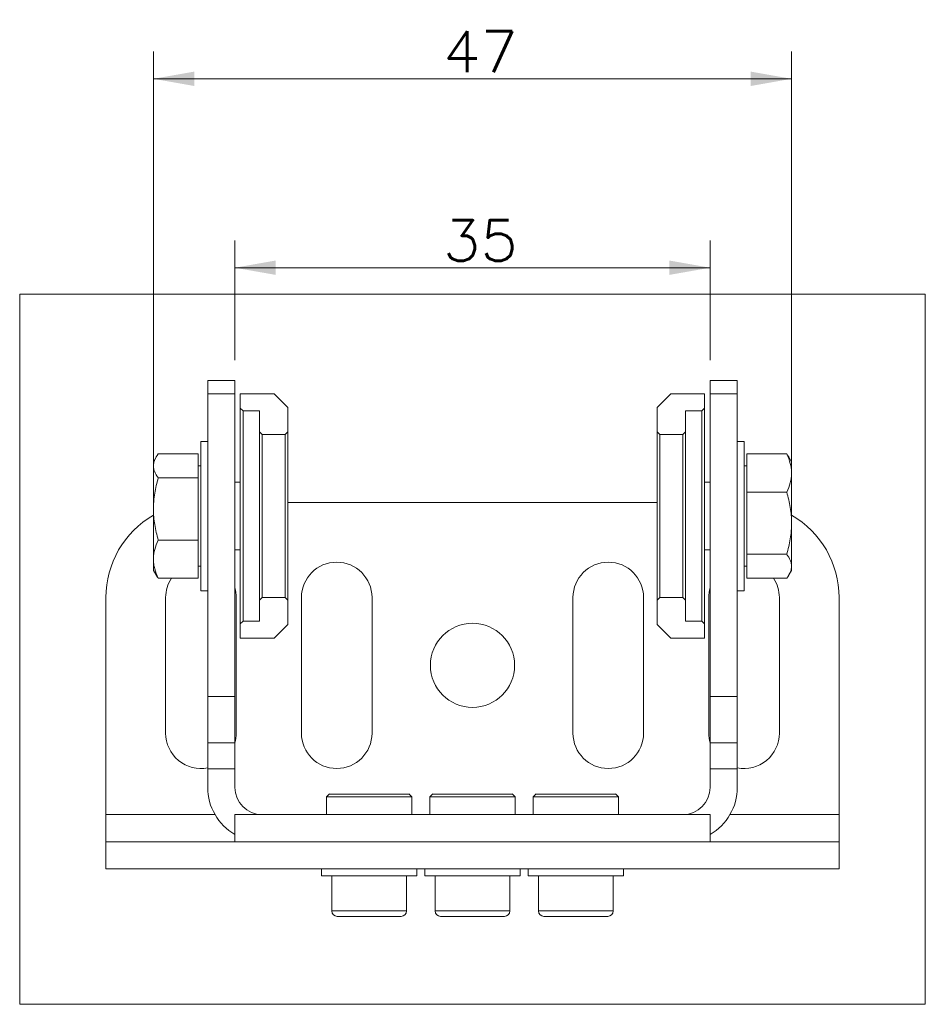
# Model space of a CAD drawing. Header units: millimetres. Extents: x 4 to 589, y 5 to 415.
# Tile 21 of 23: x 354 to 421, y 156 to 229. Entities that reach past the tile are written whole.
import ezdxf

# ---------------------------------------------------------------- set-up
doc = ezdxf.new("R2010")
doc.units = ezdxf.units.MM
doc.layers.add('1', color=7, linetype='Continuous')
doc.styles.add('ideas_simplex', font='simplex.shx')
doc.dimstyles.get("Standard").update_dxf_attribs({"dimtxt": 0.18, "dimasz": 0.18, "dimexe": 0.18, "dimexo": 0.0625, "dimgap": 0.09, "dimtad": 0, "dimtih": 1, "dimtoh": 1, "dimdec": 4, "dimzin": 0, "dimdsep": 46, "dimtxsty": 'Standard', "dimcen": 0.09, "dimadec": 0, "dimazin": 0, "dimtfac": 1, "dimtdec": 4, "dimtofl": 0, "dimtmove": 0, "dimatfit": 3, "dimfxl": 1, "dimtolj": 1, "dimtzin": 0, "dimarcsym": 0})

# ---------------------------------------------------------------- blocks, each defined once
blk = doc.blocks.new('_U1')
at = {"layer": '1', "color": 152, "lineweight": 13}
for p, q in [((370.254148, 203.648568), (370.254148, 212.451371)), ((405.254148, 203.648568), (405.254148, 212.451371))]:
    blk.add_line(p, q, dxfattribs=at)
at = {"layer": '1', "color": 27, "lineweight": 13}
blk.add_line((370.254148, 210.451371), (405.254148, 210.451371), dxfattribs=at)
at = {"layer": '1', "color": 27, "lineweight": 18}
for points in [[(370.254148, 210.451371), (373.254146, 210.980352), (373.25415, 209.92239)], [(405.254148, 210.451371), (402.25415, 209.92239), (402.254146, 210.980352)]]:
    blk.add_solid(points, dxfattribs=at)
at = {"layer": '1', "color": 23, "linetype": 'Continuous', "lineweight": 18, "insert": (385.579148, 210.951371), "char_height": 3, "attachment_point": 7, "line_spacing_factor": 1.204819, "style": 'ideas_simplex'}
blk.add_mtext('\\W1.0731;35', dxfattribs=at)
blk = doc.blocks.new('_U2')
at = {"layer": '1', "color": 152, "lineweight": 13}
for p, q in [((364.254148, 194.648568), (364.254148, 226.372972)), ((411.254148, 196.175965), (411.254148, 226.372972))]:
    blk.add_line(p, q, dxfattribs=at)
at = {"layer": '1', "color": 27, "lineweight": 13}
blk.add_line((364.254148, 224.372972), (411.254148, 224.372972), dxfattribs=at)
at = {"layer": '1', "color": 27, "lineweight": 18}
for points in [[(364.254148, 224.372972), (367.254146, 224.901953), (367.25415, 223.843991)], [(411.254148, 224.372972), (408.25415, 223.843991), (408.254146, 224.901953)]]:
    blk.add_solid(points, dxfattribs=at)
at = {"layer": '1', "color": 23, "linetype": 'Continuous', "lineweight": 18, "insert": (385.579148, 224.872972), "char_height": 3, "attachment_point": 7, "line_spacing_factor": 1.204819, "style": 'ideas_simplex'}
blk.add_mtext('\\W1.0731;47', dxfattribs=at)

msp = doc.modelspace()

# ---------------------------------------------------------------- linework, layer by layer
at = {"layer": '1', "color": 251, "linetype": 'Continuous', "lineweight": 18}
for p, q in [((354.404, 156.169), (354.404, 208.499)), ((421.104, 208.499), (354.404, 208.499)), ((421.104, 208.499), (421.104, 156.169)), ((354.404, 156.169), (421.104, 156.169))]:
    msp.add_line(p, q, dxfattribs=at)
at = {"layer": '1', "color": 252, "linetype": 'Continuous', "lineweight": 18}
for p, q in [((368.254, 202.149), (368.254, 201.149)), ((368.254, 202.149), (370.254, 202.149)), ((370.254, 202.149), (370.254, 201.149)), ((405.254, 202.149), (405.254, 201.149)), ((405.254, 202.149), (407.254, 202.149)), ((407.254, 202.149), (407.254, 201.149)), ((368.254, 178.849), (368.254, 201.149)), ((370.254, 201.149), (370.254, 178.849)), ((370.654, 201.149), (373.154, 201.149)), ((370.654, 200.099), (370.654, 201.149)), ((374.154, 200.149), (373.154, 201.149)), ((402.354, 201.149), (401.354, 200.149)), ((402.354, 201.149), (404.854, 201.149)), ((404.854, 201.149), (404.854, 200.099)), ((405.254, 201.149), (405.254, 178.849)), ((407.254, 178.849), (407.254, 201.149)), ((370.654, 184.199), (370.654, 200.099)), ((370.854, 199.899), (370.654, 200.099)), ((370.854, 184.399), (370.854, 199.899)), ((372.054, 199.899), (370.854, 199.899)), ((372.054, 198.349), (372.054, 199.899)), ((374.154, 200.149), (374.154, 198.349)), ((401.354, 198.349), (401.354, 200.149)), ((403.454, 199.899), (403.454, 198.349)), ((404.654, 199.899), (403.454, 199.899)), ((404.854, 200.099), (404.654, 199.899)), ((404.654, 199.899), (404.654, 184.399)), ((404.854, 200.099), (404.854, 184.199)), ((372.054, 185.949), (372.054, 198.349)), ((372.254, 198.149), (372.054, 198.349)), ((373.954, 198.149), (372.254, 198.149)), ((372.254, 186.149), (372.254, 198.149)), ((374.154, 198.349), (373.954, 198.149)), ((373.954, 186.149), (373.954, 198.149)), ((374.154, 185.949), (374.154, 198.349)), ((401.354, 185.949), (401.354, 198.349)), ((401.554, 198.149), (401.354, 198.349)), ((401.554, 186.149), (401.554, 198.149)), ((403.254, 198.149), (401.554, 198.149)), ((403.454, 198.349), (403.254, 198.149)), ((403.254, 186.149), (403.254, 198.149)), ((403.454, 185.949), (403.454, 198.349)), ((368.254, 197.649), (367.754, 197.649)), ((367.754, 197.649), (367.754, 186.649)), ((407.754, 197.649), (407.254, 197.649)), ((407.754, 186.649), (407.754, 197.649)), ((374.155, 193.149), (401.354, 193.149)), ((367.754, 186.649), (368.254, 186.649)), ((407.254, 186.649), (407.754, 186.649)), ((360.754, 170.149), (360.754, 186.149)), ((365.154, 176.149), (365.154, 186.149)), ((370.354, 186.149), (370.354, 176.149)), ((372.054, 185.949), (372.254, 186.149)), ((372.054, 184.399), (372.054, 185.949)), ((372.254, 186.149), (373.954, 186.149)), ((373.954, 186.149), (374.154, 185.949)), ((374.154, 185.949), (374.154, 184.149)), ((375.154, 186.149), (375.154, 176.149)), ((380.354, 176.149), (380.354, 186.149)), ((395.154, 176.149), (395.154, 186.149)), ((400.354, 186.149), (400.354, 176.149)), ((401.354, 185.949), (401.554, 186.149)), ((401.354, 184.149), (401.354, 185.949)), ((401.554, 186.149), (403.254, 186.149)), ((403.254, 186.149), (403.454, 185.949)), ((403.454, 185.949), (403.454, 184.399)), ((405.154, 186.149), (405.154, 176.149)), ((410.354, 176.149), (410.354, 186.149)), ((414.754, 186.149), (414.754, 170.149)), ((370.654, 184.199), (370.854, 184.399)), ((370.854, 184.399), (372.054, 184.399)), ((403.454, 184.399), (404.654, 184.399)), ((404.654, 184.399), (404.854, 184.199)), ((370.654, 183.149), (370.654, 184.199)), ((373.154, 183.149), (374.154, 184.149)), ((401.354, 184.149), (402.354, 183.149)), ((404.854, 184.199), (404.854, 183.149)), ((373.154, 183.149), (370.654, 183.149)), ((404.854, 183.149), (402.354, 183.149)), ((368.254, 175.444), (368.254, 178.849)), ((370.254, 178.849), (370.254, 175.444)), ((405.254, 178.849), (405.254, 175.444)), ((407.254, 175.444), (407.254, 178.849)), ((368.254, 173.532), (368.254, 175.444)), ((370.254, 175.444), (370.254, 173.532)), ((405.254, 175.444), (405.254, 173.532)), ((407.254, 173.532), (407.254, 175.444)), ((368.254, 173.532), (368.254, 172.149)), ((370.254, 173.532), (368.254, 173.532)), ((370.254, 173.532), (370.254, 172.149)), ((407.254, 173.532), (405.254, 173.532)), ((405.254, 173.532), (405.254, 172.149)), ((407.254, 173.532), (407.254, 172.149)), ((360.754, 170.149), (360.754, 168.149)), ((370.254, 170.149), (405.254, 170.149)), ((370.254, 168.149), (370.254, 170.149)), ((405.254, 168.149), (405.254, 170.149)), ((414.754, 168.149), (414.754, 170.149)), ((360.754, 168.149), (414.754, 168.149)), ((360.754, 166.149), (360.754, 168.149)), ((370.254, 168.149), (405.254, 168.149)), ((414.754, 166.149), (414.754, 168.149)), ((360.754, 166.149), (414.754, 166.149)), ((376.644, 166.149), (376.644, 165.649)), ((383.644, 165.649), (376.644, 165.649)), ((377.394, 165.649), (377.394, 163.049)), ((382.894, 163.049), (382.894, 165.649)), ((383.644, 165.649), (383.644, 166.149)), ((384.254, 166.149), (384.254, 165.649)), ((391.254, 165.649), (384.254, 165.649)), ((385.004, 165.649), (385.004, 163.049)), ((390.504, 163.049), (390.504, 165.649)), ((391.254, 165.649), (391.254, 166.149)), ((391.864, 166.149), (391.864, 165.649)), ((398.864, 165.649), (391.864, 165.649)), ((392.614, 165.649), (392.614, 163.049)), ((398.114, 163.049), (398.114, 165.649)), ((398.864, 165.649), (398.864, 166.149)), ((377.794, 162.649), (382.494, 162.649)), ((385.404, 162.649), (390.104, 162.649)), ((393.014, 162.649), (397.714, 162.649))]:
    msp.add_line(p, q, dxfattribs=at)
at = {"layer": '1', "color": 252, "linetype": 'Continuous', "lineweight": 13}
for p, q in [((370.254, 201.149), (368.254, 201.149)), ((407.254, 201.149), (405.254, 201.149)), ((368.254, 178.849), (370.254, 178.849)), ((405.254, 178.849), (407.254, 178.849)), ((368.254, 175.444), (370.254, 175.444)), ((405.254, 175.444), (407.254, 175.444)), ((368.791, 170.149), (360.754, 170.149)), ((414.754, 170.149), (406.717, 170.149)), ((377.394, 163.049), (382.894, 163.049)), ((385.004, 163.049), (390.504, 163.049)), ((392.614, 163.049), (398.114, 163.049))]:
    msp.add_line(p, q, dxfattribs=at)
at = {"layer": '1', "color": 9, "linetype": 'Continuous', "lineweight": 18}
for p, q in [((367.554, 196.727), (364.611, 196.727)), ((367.554, 196.727), (367.554, 194.964)), ((407.954, 193.912), (407.954, 196.727)), ((407.954, 196.727), (410.897, 196.727)), ((364.446, 196.48), (364.254, 196.149)), ((364.254, 195.845), (364.254, 196.149)), ((411.254, 196.149), (411.062, 196.481)), ((411.254, 195.32), (411.254, 196.149)), ((364.254, 195.845), (364.254, 192.674)), ((367.754, 195.849), (367.554, 195.849)), ((407.954, 195.849), (407.754, 195.849)), ((411.254, 191.623), (411.254, 195.32)), ((367.554, 194.964), (364.611, 194.964)), ((367.554, 194.964), (367.554, 190.385)), ((370.654, 194.649), (370.254, 194.649)), ((405.254, 194.649), (404.854, 194.649)), ((407.954, 189.334), (407.954, 193.912)), ((407.954, 193.912), (410.897, 193.912)), ((364.254, 192.674), (364.254, 188.977)), ((411.254, 188.452), (411.254, 191.623)), ((367.554, 190.385), (364.611, 190.385)), ((367.554, 190.385), (367.554, 187.57)), ((370.254, 189.649), (370.654, 189.649)), ((404.854, 189.649), (405.254, 189.649)), ((364.254, 188.977), (364.254, 188.149)), ((407.954, 187.57), (407.954, 189.334)), ((407.954, 189.334), (410.897, 189.334)), ((364.254, 188.149), (364.446, 187.816)), ((367.554, 188.449), (367.754, 188.449)), ((407.754, 188.449), (407.954, 188.449)), ((411.063, 187.817), (411.254, 188.149)), ((411.254, 188.452), (411.254, 188.149)), ((367.554, 187.57), (364.611, 187.57)), ((407.954, 187.57), (410.897, 187.57))]:
    msp.add_line(p, q, dxfattribs=at)
at = {"layer": '1', "color": 253, "linetype": 'Continuous', "lineweight": 18}
for p, q in [((377.233, 171.688), (376.994, 171.449)), ((376.994, 171.449), (376.994, 170.149)), ((383.294, 171.449), (376.994, 171.449)), ((383.294, 171.449), (383.055, 171.688)), ((383.294, 170.149), (383.294, 171.449)), ((384.843, 171.688), (384.604, 171.449)), ((384.604, 171.449), (384.604, 170.149)), ((390.904, 171.449), (384.604, 171.449)), ((390.904, 171.449), (390.665, 171.688)), ((390.904, 170.149), (390.904, 171.449)), ((392.453, 171.688), (392.214, 171.449)), ((392.214, 171.449), (392.214, 170.149)), ((398.514, 171.449), (392.214, 171.449)), ((398.514, 171.449), (398.275, 171.688)), ((398.514, 170.149), (398.514, 171.449))]:
    msp.add_line(p, q, dxfattribs=at)
at = {"layer": '1', "color": 252, "linetype": 'Continuous', "lineweight": 18}
msp.add_circle((387.754, 181.149), 3.1, dxfattribs=at)
for centre, radius, start, end in [((367.754, 186.149), 7, 120.00094, 180), ((407.754, 186.149), 7, 0, 59.99906), ((377.754, 186.149), 2.6, 0, 180), ((397.754, 186.149), 2.6, 0, 180), ((367.754, 186.149), 2.6, 146.86312, 180), ((407.754, 186.149), 2.6, 0, 33.13688), ((367.754, 186.149), 2.6, 0, 15.94407), ((407.754, 186.149), 2.6, 164.05593, 180), ((367.754, 176.149), 2.6, 180, 281.08688), ((367.754, 176.149), 2.6, 344.05593, 0), ((377.754, 176.149), 2.6, 180, 0), ((397.754, 176.149), 2.6, 180, 0), ((407.754, 176.149), 2.6, 180, 195.94407), ((407.754, 176.149), 2.6, 258.91312, 360), ((372.254, 172.149), 4, 180, 239.99907), ((372.254, 172.149), 2, 180, 270), ((403.254, 172.149), 2, 270, 0), ((403.254, 172.149), 4, 300.00093, 0), ((377.794, 163.049), 0.4, 180, 270), ((382.494, 163.049), 0.4, 270, 0), ((385.404, 163.049), 0.4, 180, 270), ((390.104, 163.049), 0.4, 270, 0), ((393.014, 163.049), 0.4, 180, 270), ((397.714, 163.049), 0.4, 270, 0)]:
    msp.add_arc(centre, radius, start, end, dxfattribs=at)
at = {"layer": '1', "color": 9, "linetype": 'Continuous', "lineweight": 18}
for points, knots in [([(364.254, 195.845), (364.254, 195.883), (364.256, 195.92), (364.262, 195.976), (364.265, 195.995), (364.271, 196.033), (364.275, 196.052), (364.296, 196.145), (364.32, 196.22), (364.414, 196.44), (364.504, 196.585), (364.611, 196.727)], [0, 0, 0, 0, 0.125, 0.125, 0.1875, 0.1875, 0.25, 0.25, 0.5, 0.5, 1, 1, 1, 1]), ([(411.064, 196.477), (411.058, 196.488), (411.052, 196.499), (411.023, 196.546), (411, 196.583), (410.95, 196.655), (410.924, 196.691), (410.897, 196.727)], [0, 0, 0, 0, 0.128586, 0.128586, 0.564293, 0.564293, 1, 1, 1, 1]), ([(410.897, 196.727), (411.006, 196.497), (411.096, 196.265), (411.189, 195.914), (411.213, 195.796), (411.246, 195.559), (411.254, 195.44), (411.254, 195.32)], [0, 0, 0, 0, 0.5, 0.5, 0.75, 0.75, 1, 1, 1, 1]), ([(364.611, 194.964), (364.584, 195), (364.558, 195.036), (364.509, 195.108), (364.485, 195.145), (364.419, 195.254), (364.381, 195.328), (364.319, 195.475), (364.295, 195.548), (364.262, 195.696), (364.254, 195.771), (364.254, 195.845)], [0, 0, 0, 0, 0.125, 0.125, 0.25, 0.25, 0.5, 0.5, 0.75, 0.75, 1, 1, 1, 1]), ([(411.254, 195.32), (411.254, 195.29), (411.254, 195.26), (411.252, 195.2), (411.25, 195.17), (411.244, 195.081), (411.238, 195.021), (411.213, 194.843), (411.189, 194.725), (411.095, 194.374), (411.006, 194.142), (410.897, 193.912)], [0, 0, 0, 0, 0.0625, 0.0625, 0.125, 0.125, 0.25, 0.25, 0.5, 0.5, 1, 1, 1, 1]), ([(364.254, 192.674), (364.254, 192.723), (364.255, 192.771), (364.257, 192.869), (364.258, 192.918), (364.265, 193.063), (364.271, 193.16), (364.295, 193.45), (364.319, 193.642), (364.413, 194.213), (364.503, 194.59), (364.611, 194.964)], [0, 0, 0, 0, 0.0625, 0.0625, 0.125, 0.125, 0.25, 0.25, 0.5, 0.5, 1, 1, 1, 1]), ([(410.897, 193.912), (411.006, 193.538), (411.096, 193.16), (411.189, 192.589), (411.213, 192.397), (411.246, 192.012), (411.254, 191.818), (411.254, 191.623)], [0, 0, 0, 0, 0.5, 0.5, 0.75, 0.75, 1, 1, 1, 1]), ([(364.611, 190.385), (364.502, 190.759), (364.413, 191.137), (364.319, 191.708), (364.295, 191.9), (364.263, 192.285), (364.254, 192.479), (364.254, 192.674)], [0, 0, 0, 0, 0.5, 0.5, 0.75, 0.75, 1, 1, 1, 1]), ([(411.254, 191.623), (411.254, 191.574), (411.254, 191.526), (411.252, 191.428), (411.25, 191.38), (411.244, 191.234), (411.238, 191.137), (411.213, 190.847), (411.189, 190.656), (411.095, 190.084), (411.006, 189.707), (410.897, 189.334)], [0, 0, 0, 0, 0.0625, 0.0625, 0.125, 0.125, 0.25, 0.25, 0.5, 0.5, 1, 1, 1, 1]), ([(364.254, 188.977), (364.254, 189.007), (364.255, 189.037), (364.257, 189.097), (364.258, 189.127), (364.265, 189.217), (364.271, 189.276), (364.295, 189.454), (364.319, 189.572), (364.413, 189.924), (364.503, 190.155), (364.611, 190.385)], [0, 0, 0, 0, 0.0625, 0.0625, 0.125, 0.125, 0.25, 0.25, 0.5, 0.5, 1, 1, 1, 1]), ([(364.611, 187.57), (364.502, 187.8), (364.413, 188.032), (364.319, 188.384), (364.295, 188.501), (364.263, 188.738), (364.254, 188.857), (364.254, 188.977)], [0, 0, 0, 0, 0.5, 0.5, 0.75, 0.75, 1, 1, 1, 1]), ([(410.897, 189.334), (410.924, 189.298), (410.95, 189.262), (411, 189.189), (411.023, 189.152), (411.089, 189.043), (411.127, 188.97), (411.189, 188.823), (411.213, 188.749), (411.246, 188.601), (411.254, 188.526), (411.254, 188.452)], [0, 0, 0, 0, 0.125, 0.125, 0.25, 0.25, 0.5, 0.5, 0.75, 0.75, 1, 1, 1, 1]), ([(411.254, 188.452), (411.254, 188.414), (411.252, 188.377), (411.246, 188.321), (411.243, 188.302), (411.237, 188.264), (411.233, 188.246), (411.213, 188.152), (411.188, 188.078), (411.094, 187.857), (411.005, 187.712), (410.897, 187.57)], [0, 0, 0, 0, 0.125, 0.125, 0.1875, 0.1875, 0.25, 0.25, 0.5, 0.5, 1, 1, 1, 1]), ([(364.444, 187.82), (364.45, 187.809), (364.457, 187.798), (364.485, 187.751), (364.509, 187.714), (364.558, 187.642), (364.584, 187.606), (364.611, 187.57)], [0, 0, 0, 0, 0.128586, 0.128586, 0.564293, 0.564293, 1, 1, 1, 1])]:
    msp.add_open_spline(points, degree=3, knots=knots, dxfattribs=at)
at = {"layer": '1', "color": 253, "linetype": 'Continuous', "lineweight": 18}
for points in [[(383.094, 171.649), (383.094, 171.649), (382.776, 171.649), (381.684, 171.649), (380.917, 171.649), (379.372, 171.649), (378.604, 171.649), (377.512, 171.649), (377.194, 171.649), (377.194, 171.649), (377.194, 171.649), (377.194, 171.649)], [(390.704, 171.649), (390.704, 171.649), (390.386, 171.649), (389.294, 171.649), (388.526, 171.649), (386.982, 171.649), (386.214, 171.649), (385.122, 171.649), (384.804, 171.649), (384.804, 171.649), (384.804, 171.649), (384.804, 171.649)], [(398.314, 171.649), (398.314, 171.649), (397.996, 171.649), (396.904, 171.649), (396.136, 171.649), (394.592, 171.649), (393.824, 171.649), (392.732, 171.649), (392.414, 171.649), (392.414, 171.649), (392.414, 171.649), (392.414, 171.649)]]:
    msp.add_open_spline(points, degree=3, knots=[0, 0, 0, 0, 0.249965, 0.249965, 0.49993, 0.49993, 0.749895, 0.749895, 0.99986, 0.99986, 1, 1, 1, 1], dxfattribs=at)

# ---------------------------------------------------------------- dimensions: what is measured, and where the dimension line sits
at = {"layer": '1', "color": 23, "linetype": 'Continuous', "lineweight": 18}
for base, p1, p2, picture, middle in [((411.254, 224.373), (364.254, 192.149), (411.254, 193.676), '_U2', (387.754, 224.373)), ((405.254, 210.451), (370.254, 201.149), (405.254, 201.149), '_U1', (387.754, 210.451))]:
    dim = msp.add_linear_dim(base=base, p1=p1, p2=p2, dimstyle='Standard', override={"dimtxt": 3, "dimasz": 3, "dimexe": 2, "dimexo": 2.5, "dimgap": 1.5, "dimtad": 1, "dimtih": 1, "dimtoh": 0, "dimdec": 2, "dimlfac": 1, "dimzin": 8, "dimdsep": 44, "dimlunit": 2, "dimtxsty": 'ideas_simplex', "dimsah": 1, "dimse1": 0, "dimse2": 0, "dimsd1": 0, "dimsd2": 0, "dimclrd": 27, "dimclre": 152, "dimclrt": 23, "dimtol": 0, "dimtm": -0.1, "dimtfac": 0.5, "dimtdec": 2, "dimtofl": 1, "dimtmove": 0, "dimatfit": 2, "dimtzin": 8, "dimlwd": 13, "dimlwe": 13}, dxfattribs=at)
    dim.commit()
    dim.dimension.update_dxf_attribs({"geometry": picture, "text_midpoint": middle, "dimtype": 160})

doc.saveas('drawing.dxf')
